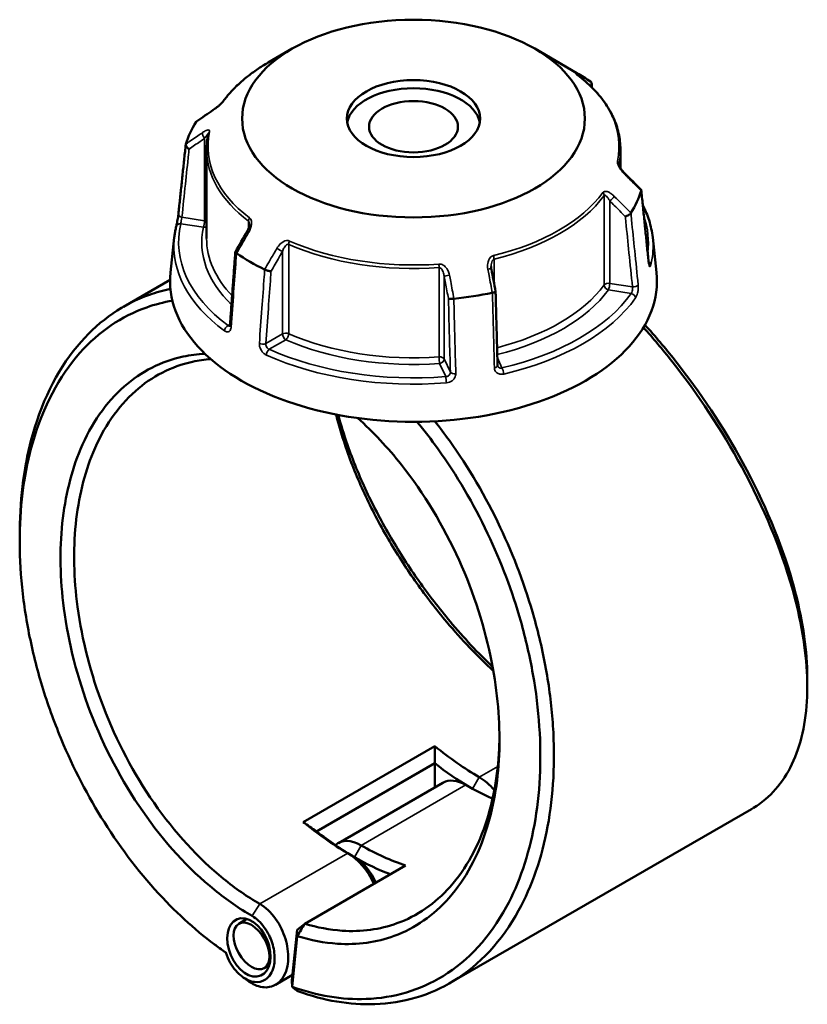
# Model space of a CAD drawing. Header units: millimetres. Extents: x 0 to 898, y 0 to 848.
# Tile 8 of 8: x 639 to 804, y 641 to 848. Entities that reach past the tile are written whole.
import ezdxf

# ---------------------------------------------------------------- set-up
doc = ezdxf.new("R2010")
doc.units = ezdxf.units.MM
doc.layers.add('Visible (ANSI)', color=7, linetype='Continuous', lineweight=50)
doc.layers.add('Visible Narrow (ANSI)', color=7, linetype='Continuous', lineweight=35)

msp = doc.modelspace()

# ---------------------------------------------------------------- linework, layer by layer
at = {"layer": 'Visible (ANSI)'}
for p, q in [((696.337, 841.705), (691.28, 838.786)), ((747.115, 841.705), (755.979, 836.588)), ((678.376, 820.63), (678.376, 801.911)), ((765.076, 820.63), (765.076, 816.676)), ((671.617, 802.142), (670.824, 794.751)), ((771.835, 802.142), (772.628, 794.751)), ((670.729, 793.24), (660.957, 787.598)), ((726.208, 695.487), (698.631, 679.565)), ((701.41, 677.617), (726.203, 691.931)), ((726.181, 686.817), (726.181, 691.892)), ((727.901, 687.81), (705.981, 675.154)), ((792.546, 682.283), (729.407, 645.83)), ((698.952, 658.257), (720.073, 670.452)), ((686.828, 659.247), (685.1, 658.249)), ((697.359, 656.988), (696.254, 646.382)), ((697.359, 656.988), (698.952, 658.257)), ((697.381, 655.67), (697.359, 656.988)), ((696.272, 645.028), (697.381, 655.67)), ((691.511, 649.549), (690.47, 648.948)), ((696.371, 647.505), (692.83, 645.461)), ((696.254, 646.382), (696.272, 645.028))]:
    msp.add_line(p, q, dxfattribs=at)
for centre, major_axis, ratio in [((721.726, 827.047), (-35.906, 0), 0.5773503), ((721.726, 827.047), (-13.973, 0), 0.5773503), ((721.726, 825.341), (-9.315, 0), 0.5773503), ((687.237, 653.282), (2.473, -5.903), 0.6451878), ((687.785, 653.599), (2.685, -4.651), 0.5773503)]:
    msp.add_ellipse(centre, major_axis=major_axis, ratio=ratio, dxfattribs=at)
for centre, major_axis, ratio, start_param, end_param in [((721.726, 816.812), (48.441, 0), 0.5773503, 0.6993994, 0.7853982), ((721.726, 825.341), (-13.973, 0), 0.5773503, 3.2475157, 6.1772623), ((11793.047, -9960.358), (-14904.143, 6202.005), 0.7812043, 5.8149434, 5.8152596), ((721.726, 816.812), (-48.441, 0), 0.5773503, 5.9353871, 6.1073847), ((-10059.203, -6650.778), (-14415.599, 6787.623), 0.7840856, 4.2840818, 4.2843991), ((721.726, 816.812), (48.441, 0), 0.5773503, 5.9353871, 6.1073847), ((8792.67, -3916.979), (-8122.859, -14069.207), 0.5773845, 4.710228, 4.7105338), ((721.726, 816.812), (-48.441, 0), 0.5773503, 0.6993994, 0.871397), ((721.726, 792.93), (51, 0), 0.5773503, 3.0796893, 6.3450887), ((-2184.573, -2162.704), (-2441.664, 15788.569), 0.2116429, 4.8677425, 4.8680452), ((721.726, 816.812), (-48.441, 0), 0.5773503, 1.7465969, 1.9185945), ((735.515, 740), (-31.25, 54.127), 0.5773503, 2.1440199, 2.3561945), ((734.101, 739.184), (32.25, -55.859), 0.5773503, 5.3232591, 5.4821605), ((732.686, 679.522), (-4.785, 8.288), 0.5773503, 5.4977871, 6.2831853), ((735.515, 681.155), (-4.785, 8.288), 0.5773503, 5.0139891, 5.4977872), ((732.686, 738.367), (31.25, -54.127), 0.5773503, 5.4977872, 5.6252405), ((707.938, 724.079), (31.25, -54.127), 0.5773503, 5.2856126, 5.4977872), ((709.352, 724.895), (-32.25, 55.859), 0.5773503, 2.1816664, 2.3561945), ((710.766, 666.867), (-4.785, 8.288), 0.5773503, 5.4977871, 6.4156829), ((707.938, 665.234), (4.785, -8.288), 0.5773503, 1.4082603, 2.3561945), ((710.766, 725.711), (-31.25, 54.127), 0.5773503, 2.3561945, 2.5683691), ((709.352, 666.05), (-3.785, 6.556), 0.5773503, 4.5063598, 5.4977872), ((709.352, 724.895), (32.25, -55.859), 0.5773503, 5.4977872, 5.6635765)]:
    msp.add_ellipse(centre, major_axis=major_axis, ratio=ratio, start_param=start_param, end_param=end_param, dxfattribs=at)
for points, knots in [([(691.28, 838.786), (690.491, 838.33), (689.731, 837.856), (688.275, 836.874), (687.578, 836.367), (686.252, 835.319), (685.623, 834.779), (684.435, 833.671), (683.877, 833.103), (682.836, 831.939), (682.353, 831.344), (681.909, 830.737)], [3.14159265, 3.14159265, 3.14159265, 3.14159265, 3.21871647, 3.21871647, 3.29584029, 3.29584029, 3.37296411, 3.37296411, 3.45008793, 3.45008793, 3.52721175, 3.52721175, 3.52721175, 3.52721175]), ([(756.113, 836.172), (756.062, 836.211), (756.016, 836.247), (755.938, 836.308), (755.907, 836.334), (755.861, 836.373), (755.846, 836.386), (755.844, 836.388), (755.844, 836.388), (755.844, 836.388)], [0, 0, 0, 0, 0.027602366, 0.027602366, 0.055204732, 0.055204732, 0.082807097, 0.082807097, 0.085029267, 0.085029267, 0.085029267, 0.085029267]), ([(765.076, 820.63), (765.076, 821.76), (764.949, 822.89), (764.445, 825.124), (764.069, 826.229), (763.077, 828.389), (762.463, 829.445), (761.011, 831.494), (760.174, 832.485), (758.293, 834.391), (757.25, 835.304), (756.113, 836.172)], [0.78539816, 0.78539816, 0.78539816, 0.78539816, 0.91488186, 0.91488186, 1.04436556, 1.04436556, 1.17384925, 1.17384925, 1.30333295, 1.30333295, 1.43281665, 1.43281665, 1.43281665, 1.43281665]), ([(758.875, 833.795), (758.916, 833.854), (758.95, 833.916), (759.024, 834.084), (759.05, 834.191), (759.056, 834.399), (759.036, 834.498), (758.952, 834.672), (758.891, 834.746), (758.811, 834.804)], [0.01603129, 0.01603129, 0.01603129, 0.01603129, 0.03928183, 0.03928183, 0.07805105, 0.07805105, 0.11663408, 0.11663408, 0.15367683, 0.15367683, 0.15367683, 0.15367683]), ([(681.909, 830.737), (681.89, 830.713), (681.866, 830.681), (681.797, 830.598), (681.75, 830.544), (681.631, 830.413), (681.554, 830.333), (681.365, 830.145), (681.249, 830.035), (680.972, 829.784), (680.81, 829.644), (680.489, 829.379), (680.33, 829.254), (680.042, 829.038), (679.913, 828.945), (679.789, 828.86)], [0, 0, 0, 0, 0.02448736, 0.02448736, 0.05566303, 0.05566303, 0.09536839, 0.09536839, 0.14762195, 0.14762195, 0.21670515, 0.21670515, 0.28578835, 0.28578835, 0.345416, 0.345416, 0.345416, 0.345416]), ([(678.723, 823.861), (678.677, 823.647), (678.635, 823.433), (678.561, 823.003), (678.529, 822.788), (678.473, 822.358), (678.45, 822.142), (678.413, 821.711), (678.399, 821.495), (678.381, 821.063), (678.376, 820.846), (678.376, 820.63)], [3.80317111, 3.80317111, 3.80317111, 3.80317111, 3.82793505, 3.82793505, 3.85269899, 3.85269899, 3.87746293, 3.87746293, 3.90222688, 3.90222688, 3.92699082, 3.92699082, 3.92699082, 3.92699082]), ([(672.473, 807.031), (672.576, 808.003), (672.679, 808.976), (672.884, 810.921), (672.987, 811.893), (673.192, 813.838), (673.295, 814.81), (673.5, 816.755), (673.603, 817.727), (673.808, 819.672), (673.911, 820.645), (674.013, 821.617)], [1.2046153, 1.2046153, 1.2046153, 1.2046153, 1.5691313, 1.5691313, 1.9336473, 1.9336473, 2.2981633, 2.2981633, 2.6626794, 2.6626794, 3.0271954, 3.0271954, 3.0271954, 3.0271954]), ([(674.719, 820.668), (674.717, 820.669), (674.716, 820.67), (674.6, 820.734), (674.492, 820.809), (674.302, 820.977), (674.22, 821.068), (674.093, 821.256), (674.049, 821.351), (674.005, 821.531), (674.005, 821.614), (674.027, 821.688)], [-0.15379395, -0.15379395, -0.15379395, -0.15379395, -0.15331879, -0.15331879, -0.11412844, -0.11412844, -0.07544978, -0.07544978, -0.03695649, -0.03695649, 0, 0, 0, 0]), ([(765.925, 815.616), (765.799, 815.741), (765.676, 815.875), (765.44, 816.155), (765.328, 816.301), (765.122, 816.596), (765.029, 816.747), (764.916, 816.958), (764.883, 817.025), (764.833, 817.136), (764.814, 817.183), (764.773, 817.293), (764.756, 817.352), (764.741, 817.42), (764.738, 817.44), (764.737, 817.454), (764.737, 817.456), (764.737, 817.456)], [0, 0, 0, 0, 0.06411837, 0.06411837, 0.12823675, 0.12823675, 0.19235512, 0.19235512, 0.22276405, 0.22276405, 0.24628627, 0.24628627, 0.28310596, 0.28310596, 0.30675646, 0.30675646, 0.31680187, 0.31680187, 0.31680187, 0.31680187]), ([(769.385, 812.168), (769.402, 812.151), (769.416, 812.131), (769.447, 812.059), (769.447, 812), (769.425, 811.934)], [-0.053628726, -0.053628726, -0.053628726, -0.053628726, -0.036956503, -0.036956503, 0, 0, 0, 0]), ([(770.979, 796.998), (770.877, 798.001), (770.774, 799.005), (770.569, 801.012), (770.466, 802.016), (770.261, 804.023), (770.159, 805.026), (769.953, 807.033), (769.851, 808.037), (769.646, 810.044), (769.543, 811.047), (769.44, 812.051)], [1.2046153, 1.2046153, 1.2046153, 1.2046153, 1.5689075, 1.5689075, 1.9331997, 1.9331997, 2.2974918, 2.2974918, 2.661784, 2.661784, 3.0260761, 3.0260761, 3.0260761, 3.0260761]), ([(767.258, 807.265), (767.217, 807.195), (767.155, 807.121), (766.996, 806.972), (766.899, 806.898), (766.685, 806.764), (766.569, 806.703), (766.332, 806.602), (766.213, 806.561), (766.096, 806.533), (766.095, 806.533), (766.094, 806.532)], [-0.15367698, -0.15367698, -0.15367698, -0.15367698, -0.11663415, -0.11663415, -0.07805092, -0.07805092, -0.03928192, -0.03928192, 0, 0, 0.00047625, 0.00047625, 0.00047625, 0.00047625]), ([(769.766, 808.866), (770.3, 807.835), (770.738, 806.782), (771.452, 804.538), (771.706, 803.343), (771.835, 802.142)], [5.20761365, 5.20761365, 5.20761365, 5.20761365, 5.31604109, 5.31604109, 5.43588379, 5.43588379, 5.43588379, 5.43588379]), ([(672.009, 804.406), (672.033, 804.503), (672.06, 804.624), (672.122, 804.911), (672.157, 805.081), (672.229, 805.445), (672.265, 805.639), (672.333, 806.027), (672.365, 806.222), (672.42, 806.589), (672.443, 806.763), (672.465, 806.957), (672.47, 806.995), (672.473, 807.031)], [0, 0, 0, 0, 0.05596137, 0.05596137, 0.11691794, 0.11691794, 0.17857848, 0.17857848, 0.2397459, 0.2397459, 0.2998994, 0.2998994, 0.31481354, 0.31481354, 0.31481354, 0.31481354]), ([(671.617, 802.142), (671.634, 802.294), (671.652, 802.445), (671.692, 802.748), (671.715, 802.899), (671.763, 803.202), (671.789, 803.352), (671.845, 803.654), (671.875, 803.805), (671.939, 804.106), (671.974, 804.256), (672.009, 804.406)], [2.418097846, 2.418097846, 2.418097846, 2.418097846, 2.433220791, 2.433220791, 2.448343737, 2.448343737, 2.463466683, 2.463466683, 2.478589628, 2.478589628, 2.493712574, 2.493712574, 2.493712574, 2.493712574]), ([(687.351, 804.843), (687.351, 804.769), (687.345, 804.685), (687.319, 804.507), (687.3, 804.412), (687.249, 804.219), (687.217, 804.119), (687.143, 803.92), (687.101, 803.82), (687.007, 803.621), (686.955, 803.523), (686.899, 803.427)], [0.13801183, 0.13801183, 0.13801183, 0.13801183, 0.17949263, 0.17949263, 0.22097343, 0.22097343, 0.26245423, 0.26245423, 0.30393503, 0.30393503, 0.34541583, 0.34541583, 0.34541583, 0.34541583]), ([(684.399, 799.091), (684.325, 798.066), (684.25, 797.04), (684.101, 794.989), (684.026, 793.964), (683.876, 791.913), (683.802, 790.888), (683.652, 788.837), (683.578, 787.811), (683.428, 785.761), (683.354, 784.735), (683.279, 783.71)], [0.6230998, 0.6230998, 0.6230998, 0.6230998, 0.9854132, 0.9854132, 1.3477267, 1.3477267, 1.7100401, 1.7100401, 2.0723535, 2.0723535, 2.4346669, 2.4346669, 2.4346669, 2.4346669]), ([(684.641, 798.818), (684.562, 798.869), (684.5, 798.918), (684.416, 799.012), (684.397, 799.055), (684.4, 799.104), (684.404, 799.116), (684.41, 799.127)], [-0.153676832, -0.153676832, -0.153676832, -0.153676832, -0.116634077, -0.116634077, -0.078051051, -0.078051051, -0.06473024, -0.06473024, -0.06473024, -0.06473024]), ([(771.054, 796.565), (771.054, 796.565), (771.053, 796.571), (771.045, 796.597), (771.037, 796.626), (771.018, 796.713), (771.007, 796.777), (770.991, 796.896), (770.985, 796.945), (770.979, 796.998)], [0.20812264, 0.20812264, 0.20812264, 0.20812264, 0.22489111, 0.22489111, 0.25432414, 0.25432414, 0.2919232, 0.2919232, 0.31481354, 0.31481354, 0.31481354, 0.31481354]), ([(691.887, 795.053), (691.886, 795.053), (691.885, 795.053), (691.8, 795.05), (691.7, 795.056), (691.48, 795.087), (691.361, 795.111), (691.117, 795.175), (690.994, 795.214), (690.762, 795.303), (690.655, 795.351), (690.561, 795.4)], [-0.15379395, -0.15379395, -0.15379395, -0.15379395, -0.15331866, -0.15331866, -0.11412838, -0.11412838, -0.07544952, -0.07544952, -0.03695642, -0.03695642, 0, 0, 0, 0]), ([(738.039, 795.486), (738.032, 795.521), (738.026, 795.557), (738.015, 795.628), (738.01, 795.664), (738.002, 795.735), (737.999, 795.77), (737.993, 795.841), (737.991, 795.876), (737.989, 795.945), (737.988, 795.98), (737.988, 796.015)], [0, 0, 0, 0, 0.014604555, 0.014604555, 0.02920911, 0.02920911, 0.043813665, 0.043813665, 0.05841822, 0.05841822, 0.073022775, 0.073022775, 0.073022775, 0.073022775]), ([(670.801, 791.339), (669.305, 791.03), (667.841, 790.623), (660.985, 788.192), (656.116, 784.844), (647.599, 775.181), (644.152, 768.577), (640.23, 754.764), (639.301, 747.934), (639.231, 740.737), (639.228, 740.433), (639.226, 740.129), (639.226, 739.823)], [0.5763125, 0.5763125, 0.5763125, 0.5763125, 0.6651714, 0.6651714, 1.0038012, 1.0038012, 1.3800534, 1.3800534, 1.6824415, 1.6824415, 1.6824415, 1.6952157, 1.6952157, 1.6952157, 1.6952157]), ([(738.925, 790.789), (738.927, 790.779), (738.925, 790.768), (738.904, 790.731), (738.867, 790.703), (738.75, 790.647), (738.671, 790.619), (738.483, 790.567), (738.376, 790.544), (738.26, 790.523)], [-0.13089459, -0.13089459, -0.13089459, -0.13089459, -0.11412844, -0.11412844, -0.0754498, -0.0754498, -0.03695649, -0.03695649, 0, 0, 0, 0]), ([(739.333, 775.301), (739.305, 776.333), (739.278, 777.365), (739.224, 779.429), (739.197, 780.461), (739.143, 782.526), (739.116, 783.558), (739.062, 785.622), (739.034, 786.654), (738.98, 788.718), (738.953, 789.751), (738.926, 790.783)], [1.2046153, 1.2046153, 1.2046153, 1.2046153, 1.5637682, 1.5637682, 1.922921, 1.922921, 2.2820739, 2.2820739, 2.6412267, 2.6412267, 3.0003796, 3.0003796, 3.0003796, 3.0003796]), ([(682.394, 652.224), (678.094, 655.175), (673.907, 658.749), (665.491, 667.462), (661.327, 672.742), (654.115, 683.905), (651.017, 689.734), (646.893, 699.347), (645.539, 702.984), (643.208, 710.329), (642.231, 714.037), (640.676, 721.438), (640.098, 725.132), (639.355, 732.422), (639.19, 736.017), (639.233, 739.523), (639.319, 746.534), (640.243, 753.181), (644.103, 766.608), (647.479, 773.017), (655.796, 782.381), (660.544, 785.618), (667.571, 788.085), (669.371, 788.547), (671.216, 788.858)], [-3.058948, -3.058948, -3.058948, -3.058948, -2.8170809, -2.8170809, -2.5442478, -2.5442478, -2.2872179, -2.2872179, -2.1360238, -2.1360238, -1.9848297, -1.9848297, -1.8336356, -1.8336356, -1.6824415, -1.6824415, -1.6824415, -1.3800534, -1.3800534, -1.0038012, -1.0038012, -0.6651714, -0.6651714, -0.5536647, -0.5536647, -0.5536647, -0.5536647]), ([(730.173, 789.272), (730.052, 789.256), (729.929, 789.244), (729.686, 789.229), (729.569, 789.226), (729.361, 789.232), (729.271, 789.24), (729.127, 789.266), (729.074, 789.283), (729.043, 789.304), (729.042, 789.304), (729.042, 789.305)], [-0.15367697, -0.15367697, -0.15367697, -0.15367697, -0.11663414, -0.11663414, -0.07805093, -0.07805093, -0.03928191, -0.03928191, 0, 0, 0.00047626, 0.00047626, 0.00047626, 0.00047626]), ([(683.279, 783.71), (683.275, 783.662), (683.269, 783.621), (683.255, 783.554), (683.247, 783.529), (683.235, 783.497), (683.231, 783.489), (683.231, 783.489)], [0, 0, 0, 0, 0.031458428, 0.031458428, 0.062916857, 0.062916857, 0.093079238, 0.093079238, 0.093079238, 0.093079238]), ([(769.901, 783.265), (771.941, 780.981), (773.93, 778.614), (781.363, 769.206), (786.333, 761.679), (795.099, 745.52), (798.697, 736.865), (802.913, 722.062), (803.979, 715.757), (804.188, 710.028), (804.292, 707.163), (804.183, 704.442), (803.541, 699.347), (803.008, 696.973), (801.532, 692.628), (800.588, 690.656), (798.312, 687.157), (796.98, 685.631), (794.557, 683.569), (793.582, 682.882), (792.545, 682.284)], [-2.6190722, -2.6190722, -2.6190722, -2.6190722, -2.5008115, -2.5008115, -2.1622061, -2.1622061, -1.7860097, -1.7860097, -1.483598, -1.483598, -1.483598, -1.3323921, -1.3323921, -1.1811862, -1.1811862, -1.0299804, -1.0299804, -0.8787745, -0.8787745, -0.7877005, -0.7877005, -0.7877005, -0.7877005]), ([(804.226, 709.771), (804.226, 710.497), (804.211, 711.233), (804.182, 711.979), (803.961, 717.578), (802.904, 723.733), (798.758, 738.166), (795.235, 746.595), (786.677, 762.312), (781.833, 769.625), (774.452, 778.947), (772.359, 781.42), (770.211, 783.796)], [1.4433066, 1.4433066, 1.4433066, 1.4433066, 1.483598, 1.483598, 1.483598, 1.7860097, 1.7860097, 2.1622061, 2.1622061, 2.5008115, 2.5008115, 2.6283594, 2.6283594, 2.6283594, 2.6283594]), ([(678.023, 777.751), (676.471, 777.669), (674.949, 777.467), (671.183, 776.65), (668.992, 775.872), (664.859, 773.774), (662.916, 772.454), (659.224, 769.213), (657.493, 767.262), (654.423, 762.85), (653.084, 760.39), (650.03, 753.114), (648.742, 747.873), (648.153, 742.226), (647.565, 736.58), (647.677, 730.53), (649.423, 717.157), (651.306, 709.791), (656.852, 695.285), (660.59, 688.176), (669.448, 675.409), (674.584, 669.78), (682.613, 663.245), (685.254, 661.415), (687.924, 659.873)], [-2.6650431, -2.6650431, -2.6650431, -2.6650431, -2.5572653, -2.5572653, -2.3912054, -2.3912054, -2.2251455, -2.2251455, -2.0491953, -2.0491953, -1.873245, -1.873245, -1.5707963, -1.5707963, -1.5707963, -1.2683476, -1.2683476, -0.9164471, -0.9164471, -0.5487543, -0.5487543, -0.1756084, -0.1756084, 0, 0, 0, 0]), ([(689.518, 662.413), (686.941, 663.9), (684.394, 665.665), (676.646, 671.964), (671.687, 677.389), (663.122, 689.7), (659.5, 696.561), (654.111, 710.577), (652.272, 717.703), (650.545, 730.658), (650.418, 736.527), (650.971, 742.012), (651.523, 747.496), (652.754, 752.595), (655.692, 759.681), (656.983, 762.079), (659.948, 766.383), (661.621, 768.289), (665.195, 771.457), (667.078, 772.749), (671.086, 774.805), (673.212, 775.568), (676.68, 776.333), (677.96, 776.52), (679.264, 776.62)], [0, 0, 0, 0, 0.1756084, 0.1756084, 0.5487543, 0.5487543, 0.9164471, 0.9164471, 1.2683476, 1.2683476, 1.5707963, 1.5707963, 1.5707963, 1.873245, 1.873245, 2.0491953, 2.0491953, 2.2251455, 2.2251455, 2.3912054, 2.3912054, 2.5572653, 2.5572653, 2.6509159, 2.6509159, 2.6509159, 2.6509159]), ([(739.371, 775.124), (739.366, 775.133), (739.362, 775.143), (739.355, 775.163), (739.352, 775.173), (739.346, 775.195), (739.343, 775.207), (739.339, 775.232), (739.337, 775.245), (739.334, 775.272), (739.333, 775.286), (739.333, 775.301)], [0.24445822, 0.24445822, 0.24445822, 0.24445822, 0.258529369, 0.258529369, 0.272600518, 0.272600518, 0.286671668, 0.286671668, 0.300742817, 0.300742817, 0.314813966, 0.314813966, 0.314813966, 0.314813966]), ([(697.381, 655.67), (700.228, 654.781), (703.053, 654.242), (709.984, 653.788), (713.998, 654.341), (719.866, 656.497), (721.928, 657.573), (725.777, 660.25), (727.562, 661.851), (730.904, 665.643), (732.44, 667.864), (735.098, 672.777), (736.22, 675.469), (738.661, 683.314), (739.538, 688.848), (739.71, 694.707), (739.883, 700.567), (739.35, 706.751), (736.725, 720.231), (734.389, 727.54), (728.011, 741.699), (723.9, 748.509), (716.338, 758.072), (713.252, 761.372), (710.03, 764.267)], [-2.935536, -2.935536, -2.935536, -2.935536, -2.7492993, -2.7492993, -2.4670294, -2.4670294, -2.3009882, -2.3009882, -2.1349471, -2.1349471, -1.9589786, -1.9589786, -1.7830102, -1.7830102, -1.4807097, -1.4807097, -1.4807097, -1.1784092, -1.1784092, -0.8265683, -0.8265683, -0.4590554, -0.4590554, -0.2342915, -0.2342915, -0.2342915, -0.2342915]), ([(705.521, 765.011), (706.14, 762.49), (706.914, 759.906), (708.933, 754.168), (710.238, 750.999), (713.225, 744.66), (714.906, 741.489), (718.488, 735.417), (720.372, 732.511), (724.375, 726.862), (726.495, 724.119), (731.809, 717.805), (735.091, 714.352), (738.461, 711.225)], [-1.4161673, -1.4161673, -1.4161673, -1.4161673, -1.2683476, -1.2683476, -1.0923974, -1.0923974, -0.9164471, -0.9164471, -0.7503872, -0.7503872, -0.5843274, -0.5843274, -0.3508238, -0.3508238, -0.3508238, -0.3508238]), ([(738.308, 712.078), (735.235, 715.021), (732.242, 718.221), (727.112, 724.333), (724.921, 727.176), (720.788, 733.029), (718.845, 736.039), (715.153, 742.323), (713.422, 745.603), (710.352, 752.156), (709.013, 755.428), (707.149, 760.769), (706.503, 762.867), (705.955, 764.928)], [0.3773685, 0.3773685, 0.3773685, 0.3773685, 0.5843274, 0.5843274, 0.7503872, 0.7503872, 0.9164471, 0.9164471, 1.0923974, 1.0923974, 1.2683476, 1.2683476, 1.3843581, 1.3843581, 1.3843581, 1.3843581]), ([(722.451, 763.487), (723.978, 761.646), (725.459, 759.726), (730.793, 752.294), (734.294, 746.336), (740.08, 734.138), (742.416, 727.928), (745.241, 717.963), (746.094, 714.25), (747.396, 706.865), (747.845, 703.193), (748.328, 695.973), (748.362, 692.425), (748.014, 685.535), (747.632, 682.193), (747.046, 678.991), (745.876, 672.589), (743.886, 666.754), (737.782, 655.517), (733.261, 650.581), (723.101, 644.315), (717.616, 642.679), (706.793, 642.294), (701.551, 643.158), (696.272, 645.028)], [-2.714902, -2.714902, -2.714902, -2.714902, -2.6161077, -2.6161077, -2.3454713, -2.3454713, -2.0884214, -2.0884214, -1.9372155, -1.9372155, -1.7860097, -1.7860097, -1.6348038, -1.6348038, -1.483598, -1.483598, -1.483598, -1.1811862, -1.1811862, -0.8043623, -0.8043623, -0.4641836, -0.4641836, -0.1734532, -0.1734532, -0.1734532, -0.1734532]), ([(697.487, 644.101), (702.968, 642.127), (708.415, 641.206), (719.573, 641.58), (725.193, 643.239), (735.616, 649.616), (740.262, 654.647), (746.551, 666.125), (748.608, 672.089), (749.827, 678.642), (750.436, 681.919), (750.837, 685.342), (751.212, 692.401), (751.186, 696.038), (750.708, 703.443), (750.256, 707.212), (748.934, 714.794), (748.065, 718.608), (745.182, 728.848), (742.79, 735.235), (736.857, 747.787), (733.261, 753.923), (728.249, 760.92), (727.229, 762.276), (726.185, 763.597)], [0.1691912, 0.1691912, 0.1691912, 0.1691912, 0.4641836, 0.4641836, 0.8043623, 0.8043623, 1.1811862, 1.1811862, 1.483598, 1.483598, 1.483598, 1.6348038, 1.6348038, 1.7860097, 1.7860097, 1.9372155, 1.9372155, 2.0884214, 2.0884214, 2.3454713, 2.3454713, 2.6161077, 2.6161077, 2.6831032, 2.6831032, 2.6831032, 2.6831032]), ([(739.739, 697.601), (739.733, 697.052), (739.722, 696.505), (739.704, 695.962), (739.519, 690.288), (738.65, 684.937), (736.259, 677.361), (735.163, 674.763), (732.572, 670.026), (731.077, 667.887), (727.83, 664.239), (726.098, 662.7), (722.367, 660.131), (720.369, 659.1), (714.691, 657.038), (710.811, 656.516), (704.217, 656.961), (701.594, 657.454), (698.952, 658.257)], [1.4517547, 1.4517547, 1.4517547, 1.4517547, 1.4807097, 1.4807097, 1.4807097, 1.7830102, 1.7830102, 1.9589786, 1.9589786, 2.1349471, 2.1349471, 2.3009882, 2.3009882, 2.4670294, 2.4670294, 2.7492993, 2.7492993, 2.9285522, 2.9285522, 2.9285522, 2.9285522]), ([(686.936, 646.346), (687.955, 645.585), (689.036, 645.107), (691.117, 644.815), (692.115, 645.01), (693.478, 645.863), (693.941, 646.318), (694.32, 646.883), (694.7, 647.448), (694.996, 648.123), (695.51, 650.091), (695.571, 651.514), (695.161, 654.39), (694.72, 655.834), (693.355, 658.675), (692.379, 660.041), (690.715, 661.616), (690.122, 662.064), (689.518, 662.413)], [-3.2719877, -3.2719877, -3.2719877, -3.2719877, -2.795941, -2.795941, -2.3134455, -2.3134455, -2.0118858, -2.0118858, -2.0118858, -1.7103261, -1.7103261, -1.2278306, -1.2278306, -0.7720512, -0.7720512, -0.2607769, -0.2607769, 0, 0, 0, 0]), ([(687.924, 659.873), (688.388, 659.605), (688.845, 659.262), (690.128, 658.059), (690.887, 657.016), (691.97, 654.821), (692.332, 653.696), (692.695, 651.426), (692.672, 650.286), (692.298, 648.689), (692.075, 648.137), (691.782, 647.67), (691.489, 647.203), (691.127, 646.823), (690.047, 646.102), (689.247, 645.926), (687.56, 646.143), (686.675, 646.534), (684.899, 647.876), (684.027, 648.896), (682.963, 650.755), (682.639, 651.481), (682.394, 652.224)], [0, 0, 0, 0, 0.2607769, 0.2607769, 0.7720512, 0.7720512, 1.2278306, 1.2278306, 1.7103261, 1.7103261, 2.0118858, 2.0118858, 2.0118858, 2.3134455, 2.3134455, 2.795941, 2.795941, 3.2755539, 3.2755539, 3.8196885, 3.8196885, 4.1289903, 4.1289903, 4.1289903, 4.1289903]), ([(697.381, 655.67), (697.643, 656.101), (697.905, 656.532), (698.428, 657.395), (698.69, 657.826), (698.952, 658.257)], [-0.30311089, -0.30311089, -0.30311089, -0.30311089, -0.1515822, -0.1515822, 0, 0, 0, 0]), ([(697.487, 644.101), (697.285, 644.256), (697.082, 644.41), (696.677, 644.719), (696.475, 644.873), (696.272, 645.028)], [-0.26658778, -0.26658778, -0.26658778, -0.26658778, -0.13330646, -0.13330646, 0, 0, 0, 0])]:
    msp.add_open_spline(points, degree=3, knots=knots, dxfattribs=at)
for points in [[(758.811, 834.804), (758.806, 834.808), (758.8, 834.812), (758.795, 834.816)], [(759.051, 834.37), (759.073, 834.099), (759.094, 833.828), (759.116, 833.557)], [(676.194, 826.357), (676.191, 826.353), (676.188, 826.348), (676.186, 826.344)], [(676.194, 826.357), (676.22, 826.397), (676.255, 826.431), (676.296, 826.46)], [(674.032, 821.703), (674.03, 821.698), (674.029, 821.693), (674.027, 821.688)], [(769.421, 811.92), (769.422, 811.925), (769.424, 811.93), (769.425, 811.934)], [(767.258, 807.265), (767.261, 807.27), (767.264, 807.275), (767.267, 807.28)], [(684.641, 798.818), (684.647, 798.815), (684.652, 798.811), (684.658, 798.807)], [(690.542, 795.41), (690.548, 795.407), (690.555, 795.404), (690.561, 795.4)], [(730.173, 789.272), (730.182, 789.273), (730.19, 789.274), (730.198, 789.275)], [(738.236, 790.519), (738.244, 790.52), (738.252, 790.522), (738.26, 790.523)], [(639.226, 738.447), (639.226, 738.905), (639.226, 739.364), (639.226, 739.823)], [(804.226, 709.771), (804.226, 709.167), (804.226, 708.564), (804.226, 707.96)], [(726.208, 695.487), (726.217, 694.3), (726.215, 693.114), (726.203, 691.931)], [(698.631, 679.565), (699.552, 678.905), (700.48, 678.256), (701.41, 677.617)], [(681.081, 653.133), (680.728, 653.396), (680.375, 653.659), (680.023, 653.923)], [(681.081, 653.133), (681.524, 652.801), (681.969, 652.476), (682.416, 652.158)], [(686.936, 646.346), (686.583, 646.609), (686.231, 646.873), (685.878, 647.136)]]:
    msp.add_open_spline(points, degree=3, dxfattribs=at)
for points, weights in [([(726.203, 691.931), (726.192, 691.911), (726.181, 691.892)], [1.13488514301, 1.13488538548, 1.13488555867]), ([(701.432, 677.603), (701.421, 677.61), (701.41, 677.617)], [1.13488555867, 1.13488538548, 1.13488514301])]:
    msp.add_rational_spline(points, weights, degree=2, dxfattribs=at)
at = {"layer": 'Visible Narrow (ANSI)'}
for p, q in [((677.975, 822.906), (677.975, 805.631)), ((764.744, 817.404), (764.744, 817.539)), ((761.658, 810.889), (761.658, 792.17)), ((762.838, 792.503), (762.838, 809.777)), ((677.975, 805.631), (673.209, 806.368)), ((687.148, 805.535), (687.148, 803.937)), ((672.982, 804.989), (677.716, 804.257)), ((694.27, 799.17), (694.27, 781.895)), ((695.58, 781.948), (695.58, 800.667)), ((738.599, 792.52), (738.599, 797.576)), ((727.08, 795.794), (727.08, 777.075)), ((728.169, 776.651), (728.169, 793.926)), ((762.579, 791.129), (767.313, 790.396)), ((767.603, 791.765), (762.838, 792.503)), ((683.292, 783.885), (682.885, 783.65)), ((694.27, 781.895), (690.782, 779.881)), ((691.512, 778.67), (694.977, 780.67)), ((729.446, 773.9), (728.169, 776.651)), ((740.256, 774.775), (739.292, 776.853)), ((727.204, 775.685), (728.472, 772.952)), ((739.382, 691.202), (735.515, 688.969)), ((734.112, 686.54), (735.515, 688.969)), ((710.766, 674.68), (732.686, 687.336)), ((707.938, 673.047), (689.518, 662.413)), ((709.352, 672.231), (707.938, 673.047)), ((709.352, 672.231), (710.766, 674.68)), ((687.924, 659.873), (689.518, 662.413))]:
    msp.add_line(p, q, dxfattribs=at)
for centre, major_axis, ratio, start_param, end_param in [((721.726, 821.208), (43.057, 0), 0.5773503, 2.3561945, 2.7418136), ((755.506, 835.377), (0.607, 0.795), 0.6512731, 0, 0.0791919), ((721.726, 821.208), (43.057, 0), 0.5773503, 6.1593656, 6.9306038), ((755.687, 835.445), (0.497, 0.868), 0.8164947, 5.5909163, 6.2143603), ((682.716, 830.147), (-0.807, 0.591), 0.7521134, 6.0009627, 6.2831853), ((680.356, 828.036), (-0.566, 0.824), 0.557115, 0, 0.2527202), ((678.233, 823.463), (-0.566, 0.824), 0.557115, 0.3842372, 1.889275), ((721.726, 821.208), (-43.057, 0), 0.5773503, 6.1593656, 6.9306038), ((679.7, 823.65), (-0.978, 0.211), 0.8102456, 5.6707033, 6.2831853), ((721.726, 820.63), (-43.35, 0), 0.5773503, 0, 0.6474185), ((721.726, 820.63), (43.35, 0), 0.5773503, 6.1593656, 6.2831853), ((763.752, 817.611), (0.978, -0.211), 0.8102456, 0.1729162, 0.9583143), ((765.219, 814.908), (0.706, 0.708), 0.2576092, 5.732991, 6.2831853), ((721.726, 821.208), (-43.057, 0), 0.5773503, 1.9705754, 2.7418136), ((760.737, 811.114), (-0.807, 0.591), 0.7521134, 3.6447682, 4.4301663), ((721.726, 820.63), (43.35, 0), 0.5773503, 5.112168, 5.8834062), ((763.097, 810.335), (-0.706, -0.708), 0.2576092, 0.9548435, 2.4598813), ((673.468, 806.926), (-0.994, 0.105), 0.5936203, 0, 1.3706163), ((677.716, 805.073), (-0.153, -0.988), 0.2113249, 0.6319143, 2.2027106), ((677.716, 805.073), (-1, 0), 0.5773503, 3.990955, 4.4505896), ((687.946, 805.883), (0.607, 0.795), 0.6512731, 1.6499882, 2.4353864), ((721.726, 801.095), (49.209, 0), 0.5773503, 6.2054058, 6.4788735), ((721.726, 801.095), (-49.209, 0), 0.5773503, 6.1456672, 6.9443022), ((672.982, 804.173), (-0.972, 0.233), 0.8087883, 4.9038811, 6.2831853), ((721.726, 801.095), (-44.35, 0), 0.5773503, 6.1593656, 6.8190563), ((677.716, 805.073), (0.978, -0.211), 0.8102456, 4.8853051, 5.6135457), ((687.765, 802.926), (-0.865, 0.501), 0.0017704, 5.3936283, 6.2831853), ((721.726, 800.349), (-50.205, 0), 0.5773503, 6.221282, 6.9443022), ((721.726, 801.911), (-43.35, 0), 0.5773503, 0, 0.5021301), ((696.184, 801.127), (-0.4, -0.916), 0.492453, 4.6522942, 5.4376924), ((721.726, 821.208), (-43.057, 0), 0.5773503, 0.9233778, 1.694616), ((721.726, 800.349), (50.205, 0), 0.5773503, 6.1456672, 6.3450887), ((693.563, 799.578), (-0.865, 0.501), 0.0017704, 3.7570734, 5.2621112), ((721.726, 820.63), (43.35, 0), 0.5773503, 4.0649705, 4.8362087), ((738.209, 798.108), (0.237, -0.972), 0.3177926, 0.9161026, 1.7015008), ((769.984, 796.896), (0.995, 0.102), 0.5566555, 6.0469779, 6.2831853), ((770.47, 796.383), (0.972, -0.233), 0.8087883, 0.2787585, 1.2285119), ((726.957, 796.367), (-0.072, 0.997), 0.1008402, 4.0932818, 4.8786799), ((737.056, 795.3), (0.983, 0.186), 0.1515234, 0, 1.2895813), ((729.135, 794.075), (-0.983, -0.186), 0.1515234, 4.562691, 6.0677288), ((721.726, 801.911), (-43.35, 0), 0.5773503, 1.9865673, 2.7418136), ((721.726, 801.095), (44.35, 0), 0.5773503, 5.1191525, 5.8834062), ((762.579, 791.945), (-1, 0), 0.5773503, 4.4505896, 5.8834062), ((762.579, 791.945), (0.807, -0.591), 0.7521134, 3.6447682, 5.2155645), ((762.579, 791.945), (0.153, 0.988), 0.2113249, 3.773507, 5.3443033), ((767.862, 792.323), (0.995, 0.102), 0.5566555, 4.3927873, 5.8801894), ((721.726, 801.095), (49.209, 0), 0.5773503, 5.0984697, 5.8971046), ((721.726, 800.349), (50.205, 0), 0.5773503, 5.0984697, 5.8971046), ((767.313, 789.58), (-0.818, 0.576), 0.7563959, 3.7181962, 5.2017261), ((682.885, 782.834), (0.596, 0.803), 0.6444664, 0.8557592, 2.339289), ((684.276, 783.637), (-0.997, 0.073), 0.524643, 0, 0.7421181), ((694.977, 781.487), (-1, 0), 0.5773503, 4.0649705, 5.4977871), ((694.977, 781.487), (0.5, -0.866), 0.5773503, 3.9269908, 5.4977871), ((694.977, 781.487), (0.4, 0.916), 0.492453, 3.866896, 5.4376924), ((721.726, 801.095), (44.35, 0), 0.5773503, 4.0649705, 4.8362087), ((721.726, 801.911), (-43.35, 0), 0.5773503, 0.9233778, 1.694616), ((690.075, 780.289), (0.997, -0.073), 0.524643, 4.0504992, 5.5379013), ((691.512, 777.853), (-0.41, -0.912), 0.5013279, 3.8721145, 5.3556444), ((721.726, 801.095), (-49.209, 0), 0.5773503, 0.9096795, 1.7083144), ((721.726, 800.349), (50.205, 0), 0.5773503, 4.0512721, 4.8499071), ((727.204, 776.502), (1, 0), 0.5773503, 0.2617994, 1.694616), ((727.204, 776.502), (0.072, -0.997), 0.1008402, 4.0932818, 5.6640781), ((727.204, 776.502), (0.907, 0.421), 0.7886751, 4.3615096, 5.9323059), ((738.333, 775.274), (1, 0.026), 0.5061606, 5.0433355, 6.2831853), ((740.256, 773.959), (0.228, -0.974), 0.3074604, 1.0061095, 2.4896394), ((728.472, 772.136), (-0.08, 0.997), 0.1119295, 4.1796972, 5.663227), ((730.412, 774.049), (-1, -0.026), 0.5061606, 0.2475523, 1.7349544)]:
    msp.add_ellipse(centre, major_axis=major_axis, ratio=ratio, start_param=start_param, end_param=end_param, dxfattribs=at)
for points, knots in [([(756.232, 836.283), (756.074, 836.374), (755.941, 836.447), (755.761, 836.538), (755.702, 836.563), (755.654, 836.572), (755.648, 836.567), (755.67, 836.531), (755.702, 836.499), (755.801, 836.413), (755.857, 836.367), (755.969, 836.279), (756.018, 836.241), (756.07, 836.201)], [-0.34541583, -0.34541583, -0.34541583, -0.34541583, -0.25081718, -0.25081718, -0.17415567, -0.17415567, -0.12305037, -0.12305037, -0.06721438, -0.06721438, -0.02585168, -0.02585168, 0, 0, 0, 0]), ([(758.795, 834.816), (758.174, 835.172), (757.553, 835.527), (756.933, 835.882), (756.699, 836.016), (756.465, 836.15), (756.232, 836.283)], [-2.01955492, -2.01955492, -2.01955492, -2.01955492, -1.64746939, -1.64746939, -1.64746939, -1.5073628, -1.5073628, -1.5073628, -1.5073628]), ([(679.693, 828.755), (679.907, 828.903), (680.134, 829.07), (680.556, 829.403), (680.75, 829.564), (681.072, 829.846), (681.2, 829.963), (681.46, 830.209), (681.59, 830.339), (681.797, 830.558), (681.877, 830.649), (681.991, 830.786), (682.03, 830.837), (682.064, 830.883)], [-0.345416, -0.345416, -0.345416, -0.345416, -0.25131567, -0.25131567, -0.17440412, -0.17440412, -0.12292214, -0.12292214, -0.06721438, -0.06721438, -0.02585168, -0.02585168, 0, 0, 0, 0]), ([(676.186, 826.344), (677.034, 826.928), (677.883, 827.512), (678.733, 828.095), (679.053, 828.315), (679.373, 828.535), (679.693, 828.755)], [-2.01955492, -2.01955492, -2.01955492, -2.01955492, -1.64754309, -1.64754309, -1.64754309, -1.5073628, -1.5073628, -1.5073628, -1.5073628]), ([(677.536, 824.109), (677.216, 823.89), (676.897, 823.67), (676.577, 823.451), (675.728, 822.868), (674.88, 822.286), (674.032, 821.703)], [-2.82354415, -2.82354415, -2.82354415, -2.82354415, -2.68333921, -2.68333921, -2.68333921, -2.31135203, -2.31135203, -2.31135203, -2.31135203]), ([(678.999, 824.278), (679.025, 824.399), (679.017, 824.494), (678.886, 824.724), (678.61, 824.681), (678.06, 824.442), (677.804, 824.293), (677.536, 824.109)], [-0.34541683, -0.34541683, -0.34541683, -0.34541683, -0.28278882, -0.28278882, -0.11734182, -0.11734182, 0, 0, 0, 0]), ([(677.975, 822.906), (678.108, 823.11), (678.236, 823.297), (678.512, 823.67), (678.651, 823.831), (678.704, 823.817), (678.708, 823.813), (678.711, 823.806)], [0, 0, 0, 0, 0.11734182, 0.11734182, 0.28278882, 0.28278882, 0.30141453, 0.30141453, 0.30141453, 0.30141453]), ([(674.719, 820.668), (675.484, 821.194), (676.249, 821.72), (677.015, 822.246), (677.335, 822.466), (677.655, 822.686), (677.975, 822.906)], [2.34781698, 2.34781698, 2.34781698, 2.34781698, 2.68333921, 2.68333921, 2.68333921, 2.82354415, 2.82354415, 2.82354415, 2.82354415]), ([(673.209, 806.368), (673.453, 808.677), (673.696, 810.985), (673.94, 813.294), (674.161, 815.387), (674.382, 817.48), (674.642, 819.938), (674.68, 820.303), (674.719, 820.668)], [1.2046153, 1.2046153, 1.2046153, 1.2046153, 2.0700153, 2.0700153, 2.0700153, 2.8546488, 2.8546488, 2.9914398, 2.9914398, 2.9914398, 2.9914398]), ([(764.454, 818.137), (764.427, 818.016), (764.435, 817.863), (764.566, 817.258), (764.843, 816.75), (765.392, 815.982), (765.648, 815.684), (765.916, 815.417)], [-0.34541683, -0.34541683, -0.34541683, -0.34541683, -0.28278882, -0.28278882, -0.11734182, -0.11734182, 0, 0, 0, 0]), ([(765.916, 815.417), (766.236, 815.098), (766.555, 814.779), (766.875, 814.46), (767.724, 813.614), (768.572, 812.767), (769.421, 811.92)], [-3.2795379, -3.2795379, -3.2795379, -3.2795379, -3.13940521, -3.13940521, -3.13940521, -2.76734577, -2.76734577, -2.76734577, -2.76734577]), ([(763.76, 810.77), (763.545, 810.984), (763.319, 811.176), (762.896, 811.468), (762.702, 811.579), (762.381, 811.712), (762.252, 811.751), (761.992, 811.794), (761.862, 811.795), (761.656, 811.745), (761.575, 811.708), (761.461, 811.619), (761.422, 811.579), (761.388, 811.532)], [-0.345416, -0.345416, -0.345416, -0.345416, -0.25131567, -0.25131567, -0.17440412, -0.17440412, -0.12292214, -0.12292214, -0.06721438, -0.06721438, -0.02585168, -0.02585168, 0, 0, 0, 0]), ([(769.425, 811.934), (769.474, 811.457), (769.523, 810.98), (769.792, 808.342), (770.013, 806.18), (770.234, 804.018), (770.478, 801.634), (770.721, 799.25), (770.965, 796.865)], [-3.0277883, -3.0277883, -3.0277883, -3.0277883, -2.8546487, -2.8546487, -2.0700152, -2.0700152, -2.0700152, -1.2046153, -1.2046153, -1.2046153, -1.2046153]), ([(761.658, 810.889), (761.675, 810.912), (761.694, 810.929), (761.75, 810.96), (761.79, 810.965), (761.892, 810.946), (761.957, 810.913), (762.086, 810.818), (762.15, 810.759), (762.31, 810.587), (762.407, 810.464), (762.617, 810.161), (762.73, 809.975), (762.838, 809.777)], [0, 0, 0, 0, 0.02585168, 0.02585168, 0.06721438, 0.06721438, 0.12292214, 0.12292214, 0.17440412, 0.17440412, 0.25131567, 0.25131567, 0.345416, 0.345416, 0.345416, 0.345416]), ([(762.838, 809.777), (763.158, 809.459), (763.478, 809.14), (763.797, 808.821), (764.563, 808.058), (765.328, 807.295), (766.094, 806.532)], [1.5073628, 1.5073628, 1.5073628, 1.5073628, 1.64754309, 1.64754309, 1.64754309, 1.98308997, 1.98308997, 1.98308997, 1.98308997]), ([(767.267, 807.28), (766.418, 808.125), (765.569, 808.97), (764.72, 809.815), (764.4, 810.134), (764.08, 810.452), (763.76, 810.77)], [-2.01955492, -2.01955492, -2.01955492, -2.01955492, -1.64754309, -1.64754309, -1.64754309, -1.5073628, -1.5073628, -1.5073628, -1.5073628]), ([(768.799, 792.2), (768.556, 794.583), (768.312, 796.967), (768.068, 799.351), (767.847, 801.512), (767.626, 803.673), (767.356, 806.312), (767.307, 806.788), (767.258, 807.265)], [-2.4346669, -2.4346669, -2.4346669, -2.4346669, -1.569267, -1.569267, -1.569267, -0.7846335, -0.7846335, -0.6114939, -0.6114939, -0.6114939, -0.6114939]), ([(672.982, 804.989), (672.984, 805.049), (672.989, 805.12), (673.013, 805.329), (673.036, 805.48), (673.1, 805.84), (673.143, 806.053), (673.191, 806.282), (673.2, 806.326), (673.209, 806.368)], [0, 0, 0, 0, 0.06043739, 0.06043739, 0.15713721, 0.15713721, 0.28284699, 0.28284699, 0.31481354, 0.31481354, 0.31481354, 0.31481354]), ([(687.148, 805.535), (687.174, 805.515), (687.198, 805.49), (687.253, 805.41), (687.28, 805.347), (687.328, 805.178), (687.343, 805.064), (687.35, 804.91), (687.351, 804.876), (687.351, 804.843)], [0, 0, 0, 0, 0.02585168, 0.02585168, 0.06721438, 0.06721438, 0.12305037, 0.12305037, 0.13801183, 0.13801183, 0.13801183, 0.13801183]), ([(687.221, 803.242), (687.378, 803.515), (687.511, 803.803), (687.691, 804.338), (687.75, 804.583), (687.798, 804.986), (687.804, 805.147), (687.782, 805.472), (687.75, 805.635), (687.651, 805.89), (687.595, 805.989), (687.483, 806.127), (687.435, 806.174), (687.382, 806.214)], [-0.34541583, -0.34541583, -0.34541583, -0.34541583, -0.25081718, -0.25081718, -0.17415567, -0.17415567, -0.12305037, -0.12305037, -0.06721438, -0.06721438, -0.02585168, -0.02585168, 0, 0, 0, 0]), ([(766.094, 806.532), (766.132, 806.156), (766.171, 805.779), (766.43, 803.24), (766.651, 801.079), (766.872, 798.917), (767.116, 796.533), (767.36, 794.149), (767.603, 791.765)], [0.6478424, 0.6478424, 0.6478424, 0.6478424, 0.7846335, 0.7846335, 1.569267, 1.569267, 1.569267, 2.4346669, 2.4346669, 2.4346669, 2.4346669]), ([(684.658, 798.807), (685.278, 799.881), (685.899, 800.955), (686.519, 802.029), (686.753, 802.433), (686.987, 802.838), (687.221, 803.242)], [-2.01955492, -2.01955492, -2.01955492, -2.01955492, -1.64754164, -1.64754164, -1.64754164, -1.5073628, -1.5073628, -1.5073628, -1.5073628]), ([(695.757, 801.379), (695.57, 801.461), (695.359, 801.487), (694.666, 801.413), (694.204, 801.125), (693.547, 800.494), (693.308, 800.179), (693.112, 799.841)], [-0.34541645, -0.34541645, -0.34541645, -0.34541645, -0.27620858, -0.27620858, -0.11734182, -0.11734182, 0, 0, 0, 0]), ([(693.112, 799.841), (692.877, 799.437), (692.643, 799.033), (692.408, 798.629), (691.786, 797.556), (691.164, 796.483), (690.542, 795.41)], [-0.97913562, -0.97913562, -0.97913562, -0.97913562, -0.83895677, -0.83895677, -0.83895677, -0.46694349, -0.46694349, -0.46694349, -0.46694349]), ([(691.887, 795.053), (692.447, 796.021), (693.007, 796.989), (693.568, 797.957), (693.802, 798.361), (694.036, 798.765), (694.27, 799.17)], [0.50340845, 0.50340845, 0.50340845, 0.50340845, 0.83895677, 0.83895677, 0.83895677, 0.97913562, 0.97913562, 0.97913562, 0.97913562]), ([(694.27, 799.17), (694.368, 799.452), (694.487, 799.721), (694.813, 800.284), (695.042, 800.561), (695.385, 800.702), (695.488, 800.707), (695.58, 800.667)], [0, 0, 0, 0, 0.11734182, 0.11734182, 0.27620858, 0.27620858, 0.34541645, 0.34541645, 0.34541645, 0.34541645]), ([(683.515, 783.337), (683.694, 785.786), (683.872, 788.236), (684.05, 790.685), (684.211, 792.906), (684.373, 795.127), (684.57, 797.838), (684.606, 798.328), (684.641, 798.818)], [-2.4346669, -2.4346669, -2.4346669, -2.4346669, -1.569267, -1.569267, -1.569267, -0.7846335, -0.7846335, -0.6114939, -0.6114939, -0.6114939, -0.6114939]), ([(738.485, 798.309), (738.284, 798.26), (738.098, 798.162), (737.542, 797.693), (737.335, 797.169), (737.214, 796.264), (737.23, 795.875), (737.302, 795.495)], [-0.34541684, -0.34541684, -0.34541684, -0.34541684, -0.28109054, -0.28109054, -0.11734182, -0.11734182, 0, 0, 0, 0]), ([(737.988, 796.015), (737.988, 796.128), (737.992, 796.241), (738.035, 796.761), (738.136, 797.159), (738.408, 797.488), (738.5, 797.552), (738.599, 797.576)], [0.07302277, 0.07302277, 0.07302277, 0.07302277, 0.11734182, 0.11734182, 0.28109054, 0.28109054, 0.34541684, 0.34541684, 0.34541684, 0.34541684]), ([(770.965, 796.865), (770.974, 796.777), (770.984, 796.694), (771.043, 796.313), (771.113, 796.105), (771.246, 795.977), (771.307, 796.002), (771.397, 796.166), (771.429, 796.258), (771.457, 796.376)], [-0.31481354, -0.31481354, -0.31481354, -0.31481354, -0.28284699, -0.28284699, -0.15713721, -0.15713721, -0.06043739, -0.06043739, 0, 0, 0, 0]), ([(690.561, 795.4), (690.526, 794.91), (690.49, 794.42), (690.292, 791.71), (690.13, 789.489), (689.968, 787.269), (689.789, 784.82), (689.61, 782.37), (689.432, 779.921)], [-3.0277883, -3.0277883, -3.0277883, -3.0277883, -2.8546488, -2.8546488, -2.0700153, -2.0700153, -2.0700153, -1.2046153, -1.2046153, -1.2046153, -1.2046153]), ([(690.782, 779.881), (690.96, 782.33), (691.138, 784.78), (691.317, 787.229), (691.479, 789.45), (691.64, 791.67), (691.83, 794.278), (691.859, 794.665), (691.887, 795.053)], [1.2046153, 1.2046153, 1.2046153, 1.2046153, 2.0700153, 2.0700153, 2.0700153, 2.8546488, 2.8546488, 2.9914398, 2.9914398, 2.9914398, 2.9914398]), ([(729.254, 794.25), (729.196, 794.554), (729.102, 794.853), (728.861, 795.366), (728.726, 795.586), (728.453, 795.918), (728.33, 796.041), (728.048, 796.265), (727.885, 796.363), (727.581, 796.483), (727.444, 796.519), (727.218, 796.543), (727.131, 796.545), (727.044, 796.539)], [-0.34541603, -0.34541603, -0.34541603, -0.34541603, -0.25141662, -0.25141662, -0.17445287, -0.17445287, -0.12288915, -0.12288915, -0.06721438, -0.06721438, -0.02585168, -0.02585168, 0, 0, 0, 0]), ([(727.08, 795.794), (727.123, 795.797), (727.166, 795.793), (727.277, 795.769), (727.344, 795.738), (727.494, 795.635), (727.574, 795.553), (727.713, 795.369), (727.774, 795.268), (727.908, 794.998), (727.975, 794.82), (728.094, 794.407), (728.141, 794.168), (728.169, 793.926)], [0, 0, 0, 0, 0.02585168, 0.02585168, 0.06721438, 0.06721438, 0.12288915, 0.12288915, 0.17445287, 0.17445287, 0.25141662, 0.25141662, 0.34541603, 0.34541603, 0.34541603, 0.34541603]), ([(737.302, 795.495), (737.387, 795.041), (737.472, 794.587), (737.557, 794.133), (737.784, 792.928), (738.01, 791.724), (738.236, 790.519)], [-3.00295534, -3.00295534, -3.00295534, -3.00295534, -2.86277504, -2.86277504, -2.86277504, -2.49076321, -2.49076321, -2.49076321, -2.49076321]), ([(728.169, 793.926), (728.255, 793.472), (728.341, 793.018), (728.427, 792.564), (728.632, 791.477), (728.837, 790.391), (729.042, 789.305)], [1.5073628, 1.5073628, 1.5073628, 1.5073628, 1.64756774, 1.64756774, 1.64756774, 1.98308997, 1.98308997, 1.98308997, 1.98308997]), ([(730.198, 789.275), (729.97, 790.48), (729.741, 791.684), (729.513, 792.888), (729.427, 793.342), (729.34, 793.796), (729.254, 794.25)], [-2.01955492, -2.01955492, -2.01955492, -2.01955492, -1.64756774, -1.64756774, -1.64756774, -1.5073628, -1.5073628, -1.5073628, -1.5073628]), ([(767.603, 791.765), (767.615, 791.71), (767.623, 791.65), (767.637, 791.49), (767.638, 791.385), (767.623, 791.142), (767.6, 791.004), (767.508, 790.678), (767.419, 790.507), (767.313, 790.396)], [0, 0, 0, 0, 0.03982627, 0.03982627, 0.1035483, 0.1035483, 0.18638694, 0.18638694, 0.31481104, 0.31481104, 0.31481104, 0.31481104]), ([(768.236, 789.434), (768.4, 789.668), (768.547, 790.02), (768.716, 790.681), (768.765, 790.96), (768.813, 791.446), (768.822, 791.655), (768.817, 791.973), (768.811, 792.09), (768.799, 792.2)], [-0.31481104, -0.31481104, -0.31481104, -0.31481104, -0.18638694, -0.18638694, -0.1035483, -0.1035483, -0.03982627, -0.03982627, 0, 0, 0, 0]), ([(729.042, 789.305), (729.052, 788.912), (729.062, 788.518), (729.132, 785.87), (729.191, 783.616), (729.25, 781.361), (729.316, 778.874), (729.381, 776.387), (729.446, 773.9)], [0.6478424, 0.6478424, 0.6478424, 0.6478424, 0.7846335, 0.7846335, 1.569267, 1.569267, 1.569267, 2.4346669, 2.4346669, 2.4346669, 2.4346669]), ([(730.589, 773.554), (730.523, 776.041), (730.457, 778.528), (730.392, 781.015), (730.332, 783.27), (730.272, 785.525), (730.2, 788.277), (730.186, 788.775), (730.173, 789.272)], [-2.4346669, -2.4346669, -2.4346669, -2.4346669, -1.569267, -1.569267, -1.569267, -0.7846335, -0.7846335, -0.6114939, -0.6114939, -0.6114939, -0.6114939]), ([(738.26, 790.523), (738.273, 790.026), (738.286, 789.528), (738.358, 786.776), (738.417, 784.521), (738.476, 782.266), (738.54, 779.779), (738.605, 777.291), (738.67, 774.804)], [-3.0277883, -3.0277883, -3.0277883, -3.0277883, -2.8546488, -2.8546488, -2.0700153, -2.0700153, -2.0700153, -1.2046153, -1.2046153, -1.2046153, -1.2046153]), ([(682.099, 782.552), (682.146, 782.517), (682.194, 782.486), (682.468, 782.327), (682.697, 782.285), (683.047, 782.378), (683.181, 782.474), (683.364, 782.726), (683.425, 782.863), (683.491, 783.119), (683.507, 783.225), (683.515, 783.337)], [-0.31481112, -0.31481112, -0.31481112, -0.31481112, -0.29222008, -0.29222008, -0.18520991, -0.18520991, -0.1028944, -0.1028944, -0.03957477, -0.03957477, 0, 0, 0, 0]), ([(683.247, 783.53), (683.245, 783.53), (683.243, 783.529), (683.146, 783.503), (683.043, 783.527), (682.925, 783.614), (682.905, 783.631), (682.885, 783.65)], [0.18243851, 0.18243851, 0.18243851, 0.18243851, 0.18520991, 0.18520991, 0.29222008, 0.29222008, 0.31481112, 0.31481112, 0.31481112, 0.31481112]), ([(689.432, 779.921), (689.402, 779.52), (689.508, 779.052), (689.893, 778.313), (690.122, 778.023), (690.546, 777.663), (690.722, 777.551), (690.9, 777.47)], [-0.31481287, -0.31481287, -0.31481287, -0.31481287, -0.1729885, -0.1729885, -0.06653404, -0.06653404, 0, 0, 0, 0]), ([(691.512, 778.67), (691.415, 778.703), (691.321, 778.754), (691.097, 778.923), (690.981, 779.065), (690.794, 779.433), (690.752, 779.672), (690.782, 779.881)], [0, 0, 0, 0, 0.06653404, 0.06653404, 0.1729885, 0.1729885, 0.31481287, 0.31481287, 0.31481287, 0.31481287]), ([(738.67, 774.804), (738.677, 774.554), (738.745, 774.317), (739.011, 773.878), (739.23, 773.69), (739.7, 773.486), (739.932, 773.441), (740.324, 773.442), (740.478, 773.461), (740.631, 773.497)], [-0.31481397, -0.31481397, -0.31481397, -0.31481397, -0.2278058, -0.2278058, -0.12655878, -0.12655878, -0.04867645, -0.04867645, 0, 0, 0, 0]), ([(740.256, 774.775), (740.184, 774.752), (740.11, 774.738), (739.923, 774.727), (739.812, 774.746), (739.583, 774.844), (739.476, 774.94), (739.391, 775.082), (739.381, 775.103), (739.371, 775.124)], [0, 0, 0, 0, 0.04867645, 0.04867645, 0.12655878, 0.12655878, 0.2278058, 0.2278058, 0.24445822, 0.24445822, 0.24445822, 0.24445822]), ([(729.446, 773.9), (729.449, 773.839), (729.446, 773.778), (729.419, 773.622), (729.386, 773.528), (729.273, 773.327), (729.183, 773.226), (728.905, 773.024), (728.691, 772.954), (728.472, 772.952)], [0, 0, 0, 0, 0.03986256, 0.03986256, 0.10364264, 0.10364264, 0.18655676, 0.18655676, 0.31481094, 0.31481094, 0.31481094, 0.31481094]), ([(728.608, 771.637), (729.041, 771.672), (729.469, 771.831), (730.031, 772.248), (730.215, 772.45), (730.449, 772.842), (730.521, 773.024), (730.582, 773.324), (730.592, 773.44), (730.589, 773.554)], [-0.31481094, -0.31481094, -0.31481094, -0.31481094, -0.18655676, -0.18655676, -0.10364264, -0.10364264, -0.03986256, -0.03986256, 0, 0, 0, 0])]:
    msp.add_open_spline(points, degree=3, knots=knots, dxfattribs=at)
msp.add_open_spline([(764.737, 817.455), (764.737, 817.487), (764.739, 817.516), (764.744, 817.539)], degree=3, dxfattribs=at)

doc.saveas('drawing.dxf')
